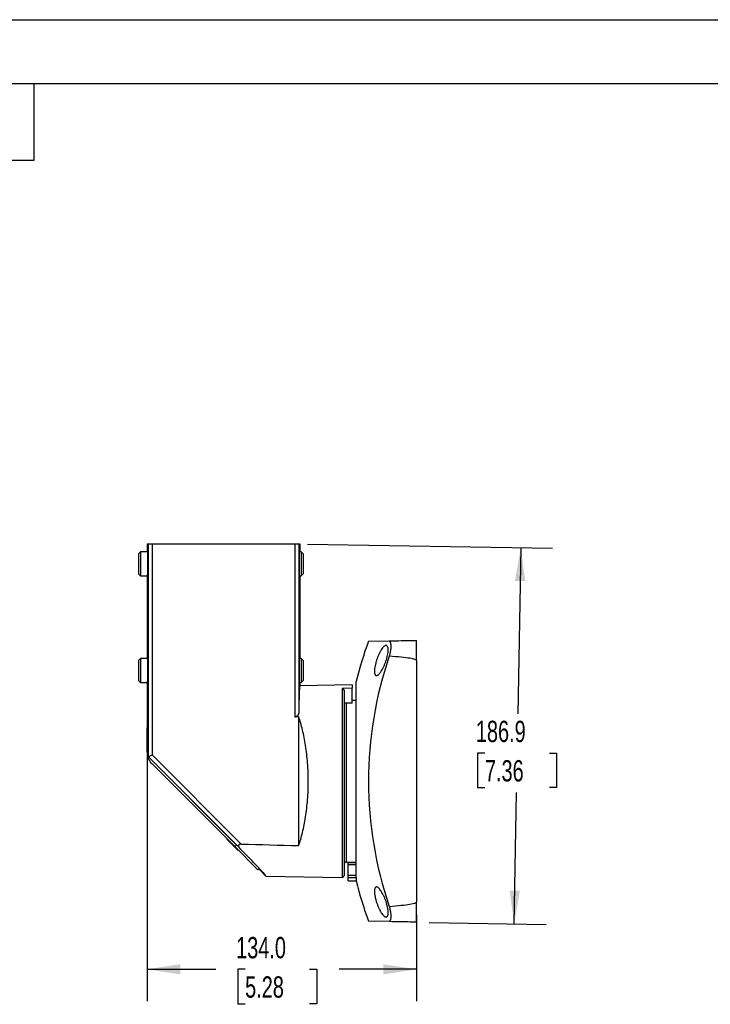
# Model space of a CAD drawing. Header units: millimetres. Extents: x 0 to 1397, y 0 to 1080.
# Tile 4 of 5: x 710 to 1054, y 590 to 1080. Entities that reach past the tile are written whole.
import ezdxf

# ---------------------------------------------------------------- set-up
doc = ezdxf.new("R2010")
doc.units = ezdxf.units.MM
doc.header["$LTSCALE"] = 5
doc.layers.add('DIMENSIONS', color=140, linetype='Continuous', lineweight=25)
doc.layers.add('TEXT', color=140, linetype='Continuous', lineweight=25)
doc.styles.add('SLDTEXTSTYLE0', font='TXT', dxfattribs={"width": 0.7})
doc.dimstyles.new('SLDDIMSTYLE1', dxfattribs={"dimtxt": 10.790039, "dimasz": 16.51, "dimexe": 0, "dimexo": 0.0625, "dimgap": 2.69751, "dimtad": 0, "dimtih": 1, "dimtoh": 1, "dimdec": 1, "dimrnd": 1e-09, "dimzin": 12, "dimdsep": 46, "dimtxsty": 'SLDTEXTSTYLE0', "dimsah": 1, "dimcen": 0.09, "dimadec": 0, "dimazin": 3, "dimtfac": 1, "dimtdec": 1, "dimtofl": 0, "dimtmove": 0, "dimatfit": 3, "dimfxl": 0, "dimfrac": 2, "dimtolj": 1, "dimtzin": 12, "dimarcsym": 0})
doc.dimstyles.new('SLDDIMSTYLE2', dxfattribs={"dimtxt": 10.790039, "dimasz": 16.51, "dimexe": 0, "dimexo": 0.0625, "dimgap": 2.69751, "dimtad": 0, "dimtih": 1, "dimtoh": 1, "dimdec": 1, "dimrnd": 1e-09, "dimzin": 4, "dimdsep": 46, "dimtxsty": 'SLDTEXTSTYLE0', "dimsah": 1, "dimcen": 0.09, "dimadec": 0, "dimazin": 1, "dimtfac": 1, "dimtdec": 1, "dimtofl": 0, "dimtmove": 0, "dimatfit": 3, "dimfxl": 0, "dimfrac": 2, "dimtolj": 1, "dimtzin": 12, "dimarcsym": 0})

# ---------------------------------------------------------------- blocks, each defined once
blk = doc.blocks.new('_D_8')
at = {"layer": 'DIMENSIONS'}
for p, q in [((773.63, 729.62), (773.63, 591.79)), ((907.63, 634.75), (907.63, 591.79)), ((773.63, 607.66), (807.78, 607.66)), ((822.4, 607.66), (818.78, 607.66)), ((818.78, 607.66), (818.78, 590.52)), ((854.47, 607.66), (858.09, 607.66)), ((858.09, 607.66), (858.09, 590.52)), ((907.63, 607.66), (869.09, 607.66)), ((818.78, 590.52), (822.4, 590.52)), ((858.09, 590.52), (854.47, 590.52))]:
    blk.add_line(p, q, dxfattribs=at)
for points in [[(773.63, 607.66), (790.14, 605.12), (790.14, 610.2)], [(907.63, 607.66), (891.12, 610.2), (891.12, 605.12)]]:
    blk.add_solid(points, dxfattribs=at)
at = {"layer": 'DIMENSIONS', "char_height": 10.583, "attachment_point": 1, "style": 'SLDTEXTSTYLE0'}
for s, insert in [('134.0', (817.92, 623.72)), ('5.28', (822.4, 604.16))]:
    blk.add_mtext(s, dxfattribs=dict(at, insert=insert))
blk = doc.blocks.new('_D_9')
at = {"layer": 'DIMENSIONS'}
for p, q in [((853.4, 818.99), (975.28, 816.86)), ((959.41, 817.14), (957.97, 734.66)), ((941.6, 715.1), (937.97, 715.1)), ((937.97, 715.1), (937.97, 697.95)), ((973.66, 715.1), (977.28, 715.1)), ((977.28, 715.1), (977.28, 697.95)), ((937.97, 697.95), (941.6, 697.95)), ((956.15, 630.25), (957.29, 695.53)), ((977.28, 697.95), (973.66, 697.95)), ((913.98, 630.99), (972.02, 629.98))]:
    blk.add_line(p, q, dxfattribs=at)
for points in [[(959.41, 817.14), (956.58, 800.68), (961.66, 800.59)], [(956.15, 630.25), (958.98, 646.72), (953.9, 646.81)]]:
    blk.add_solid(points, dxfattribs=at)
at = {"layer": 'DIMENSIONS', "char_height": 10.583, "attachment_point": 1, "style": 'SLDTEXTSTYLE0'}
for s, insert in [('186.9', (937.11, 731.16)), ('7.36', (941.6, 711.59))]:
    blk.add_mtext(s, dxfattribs=dict(at, insert=insert))

msp = doc.modelspace()

# ---------------------------------------------------------------- linework, layer by layer
at = {"color": 7, "linetype": 'Continuous'}
msp.add_line((0.01, 1079.51), (1397.01, 1079.51), dxfattribs=at)
for p, q in [((773.63, 819.1), (773.63, 815.1)), ((773.63, 819.1), (774.2, 819.1)), ((774.2, 819.1), (774.2, 713.36)), ((774.2, 819.1), (776.2, 819.1)), ((776.2, 819.1), (776.2, 714.18)), ((776.2, 819.1), (847.05, 819.1)), ((847.05, 819.1), (847.05, 733.01)), ((847.05, 819.1), (849.05, 819.1)), ((849.05, 819.1), (849.05, 735.09)), ((849.05, 819.1), (849.63, 819.1)), ((849.63, 819.1), (849.63, 815.1)), ((770.41, 815.1), (769.33, 814.03)), ((769.33, 814.03), (769.33, 804.17)), ((773.93, 815.1), (770.41, 815.1)), ((770.41, 815.1), (770.41, 803.1)), ((850.26, 815.1), (849.32, 815.1)), ((851.33, 814.03), (850.26, 815.1)), ((850.26, 815.1), (850.26, 803.1)), ((851.33, 814.03), (851.33, 804.17)), ((769.33, 804.17), (770.41, 803.1)), ((770.41, 803.1), (773.93, 803.1)), ((773.63, 803.1), (773.63, 762.1)), ((849.32, 803.1), (850.26, 803.1)), ((849.63, 803.1), (849.63, 762.1)), ((850.26, 803.1), (851.33, 804.17)), ((883.73, 770.68), (894.08, 770.86)), ((907.63, 761.1), (907.63, 771.1)), ((770.41, 762.1), (769.33, 761.03)), ((769.33, 761.03), (769.33, 751.17)), ((773.93, 762.1), (770.41, 762.1)), ((770.41, 762.1), (770.41, 750.1)), ((850.26, 762.1), (849.32, 762.1)), ((851.33, 761.03), (850.26, 762.1)), ((850.26, 762.1), (850.26, 750.1)), ((851.33, 761.03), (851.33, 751.17)), ((907.63, 761.1), (907.63, 641.1)), ((769.33, 751.17), (770.41, 750.1)), ((770.41, 750.1), (773.93, 750.1)), ((773.63, 750.1), (773.63, 735.97)), ((849.32, 750.1), (850.26, 750.1)), ((849.63, 750.1), (849.63, 748.51)), ((875.63, 748.96), (849.63, 748.51)), ((850.26, 750.1), (851.33, 751.17)), ((875.63, 748.96), (875.63, 747.33)), ((877.63, 653.31), (877.63, 750.6)), ((875.63, 747.33), (870.61, 747.25)), ((870.61, 747.25), (870.61, 653.33)), ((871.63, 746.28), (871.63, 654.33)), ((875.63, 739.87), (875.63, 747.33)), ((875.63, 739.87), (872.61, 739.92)), ((872.61, 739.92), (872.61, 660.91)), ((877.63, 741.21), (875.63, 741.24)), ((773.63, 735.97), (773.63, 726.35)), ((849.02, 733.06), (849.02, 669.14)), ((773.63, 727.67), (773.53, 727.67)), ((773.53, 727.67), (773.53, 723.67)), ((773.63, 715.53), (773.63, 726.35)), ((774.13, 726.35), (773.63, 726.35)), ((774.13, 724.7), (774.13, 713.33)), ((773.53, 723.67), (773.53, 719.67)), ((773.53, 719.67), (773.63, 719.67)), ((774.2, 713.36), (774.13, 713.33)), ((817.47, 669.99), (774.13, 713.33)), ((819.73, 667.83), (774.2, 713.36)), ((817.25, 668.6), (775.97, 709.88)), ((820.5, 669.88), (776.2, 714.18)), ((813.39, 672.45), (813.31, 672.37)), ((813.31, 672.37), (818.97, 666.72)), ((818.05, 669.41), (817.25, 668.6)), ((828.74, 657.11), (817.25, 668.6)), ((818.97, 666.72), (819.05, 666.8)), ((872.61, 660.91), (877.63, 661)), ((877.63, 660.57), (873.63, 660.57)), ((873.63, 659.82), (873.63, 660.57)), ((828.74, 657.11), (829.19, 657.56)), ((832.76, 653.99), (829.19, 657.56)), ((873.63, 659.82), (877.63, 659.82)), ((873.63, 654.51), (873.63, 659.82)), ((832.76, 653.99), (870.61, 653.33)), ((873.63, 654.51), (877.63, 654.51)), ((873.63, 653.29), (873.63, 654.51)), ((873.63, 653.29), (877.63, 653.29)), ((873.63, 651.6), (873.63, 653.29)), ((873.63, 651.6), (877.63, 651.6)), ((877.63, 653.29), (877.63, 651.6)), ((907.63, 631.1), (907.63, 641.1)), ((894.08, 631.34), (883.73, 631.52))]:
    msp.add_line(p, q)
at = {"flags": 128}
msp.add_lwpolyline([(849.02, 733.06), (847.92, 733.03), (847.05, 733.01)], dxfattribs=at)
for centre, radius, start, end in [((677.1, 807.79), 96.95, 357.2265, 0.7735), ((1076.73, 701.1), 205.17, 160.1747, 166.0397), ((1075.52, 701.1), 191.79, 161.0881, 198.9119), ((677.1, 754.79), 96.95, 357.2265, 0.7735), ((870.64, 746.26), 0.984, 1.0332, 91.9519), ((872.61, 740.91), 0.983, 180.9872, 269.999), ((781.63, 715.53), 8, 180, 225), ((872.63, 659.91), 1, 91, 180), ((870.63, 654.33), 1, 269, 0), ((1076.73, 701.1), 205.17, 193.9614, 199.8253)]:
    msp.add_arc(centre, radius, start, end)
for points, knots in [([(774.04, 809.1), (774.04, 809.6), (774.04, 810.17), (774.03, 811.09), (774.03, 811.41), (774.03, 812.05), (774.02, 812.38), (774.01, 813.02), (774.01, 813.33), (774, 813.91), (773.99, 814.17), (773.98, 814.62), (773.97, 814.79), (773.95, 815.04), (773.94, 815.1), (773.93, 815.1)], [0, 0, 0, 0, 0.25, 0.25, 0.375, 0.375, 0.5, 0.5, 0.625, 0.625, 0.75, 0.75, 0.875, 0.875, 1, 1, 1, 1]), ([(849.32, 815.1), (849.31, 815.1), (849.31, 815.04), (849.29, 814.79), (849.28, 814.62), (849.27, 814.17), (849.26, 813.91), (849.25, 813.33), (849.24, 813.02), (849.23, 812.38), (849.23, 812.05), (849.23, 811.41), (849.22, 811.09), (849.22, 810.17), (849.22, 809.6), (849.22, 808.6), (849.22, 808.04), (849.22, 807.11), (849.23, 806.79), (849.23, 806.15), (849.23, 805.82), (849.24, 805.18), (849.25, 804.87), (849.26, 804.29), (849.27, 804.03), (849.28, 803.59), (849.29, 803.41), (849.31, 803.16), (849.31, 803.1), (849.32, 803.1)], [0, 0, 0, 0, 0.0625, 0.0625, 0.125, 0.125, 0.1875, 0.1875, 0.25, 0.25, 0.3125, 0.3125, 0.375, 0.375, 0.5, 0.5, 0.625, 0.625, 0.6875, 0.6875, 0.75, 0.75, 0.8125, 0.8125, 0.875, 0.875, 0.9375, 0.9375, 1, 1, 1, 1]), ([(890.7, 756.83), (890.49, 756.44), (890.28, 756.09), (889.96, 755.59), (889.85, 755.43), (889.63, 755.14), (889.53, 755), (889.22, 754.61), (889.01, 754.38), (888.71, 754.1), (888.61, 754.02), (888.42, 753.87), (888.33, 753.81), (888.15, 753.71), (888.06, 753.67), (887.89, 753.62), (887.8, 753.6), (887.57, 753.59), (887.42, 753.64), (887.23, 753.77), (887.17, 753.83), (887.07, 753.98), (887.02, 754.06), (886.93, 754.25), (886.89, 754.36), (886.82, 754.6), (886.79, 754.73), (886.73, 755.16), (886.71, 755.49), (886.71, 756.04), (886.72, 756.24), (886.74, 756.64), (886.76, 756.85), (886.84, 757.5), (886.91, 757.95), (887.1, 758.91), (887.21, 759.39), (887.4, 760.13), (887.47, 760.37), (887.62, 760.87), (887.7, 761.11), (887.94, 761.85), (888.11, 762.33), (888.38, 763.03), (888.48, 763.26), (888.67, 763.71), (888.77, 763.93), (889.07, 764.59), (889.28, 765), (889.59, 765.57), (889.69, 765.76), (889.91, 766.12), (890.01, 766.29), (890.34, 766.79), (890.55, 767.08), (890.97, 767.6), (891.18, 767.83), (891.58, 768.2), (891.77, 768.34), (892.05, 768.49), (892.14, 768.53), (892.32, 768.58), (892.4, 768.6), (892.56, 768.6), (892.64, 768.6), (892.78, 768.55), (892.85, 768.52), (893.05, 768.38), (893.16, 768.24), (893.35, 767.86), (893.42, 767.62), (893.51, 767.05), (893.53, 766.72), (893.53, 766.17), (893.52, 765.97), (893.49, 765.56), (893.47, 765.35), (893.4, 764.7), (893.32, 764.25), (893.13, 763.3), (893.01, 762.81), (892.75, 761.83), (892.6, 761.34), (892.35, 760.61), (892.27, 760.37), (892.09, 759.88), (892, 759.65), (891.72, 758.95), (891.52, 758.5), (891.22, 757.85), (891.12, 757.63), (890.91, 757.22), (890.8, 757.02), (890.7, 756.83)], [0, 0, 0, 0, 0.03125, 0.03125, 0.046875, 0.046875, 0.0625, 0.0625, 0.09375, 0.09375, 0.109375, 0.109375, 0.125, 0.125, 0.140625, 0.140625, 0.15625, 0.15625, 0.1875, 0.1875, 0.203125, 0.203125, 0.21875, 0.21875, 0.234375, 0.234375, 0.25, 0.25, 0.28125, 0.28125, 0.296875, 0.296875, 0.3125, 0.3125, 0.34375, 0.34375, 0.375, 0.375, 0.390625, 0.390625, 0.40625, 0.40625, 0.4375, 0.4375, 0.453125, 0.453125, 0.46875, 0.46875, 0.5, 0.5, 0.515625, 0.515625, 0.53125, 0.53125, 0.5625, 0.5625, 0.59375, 0.59375, 0.625, 0.625, 0.640625, 0.640625, 0.65625, 0.65625, 0.671875, 0.671875, 0.6875, 0.6875, 0.71875, 0.71875, 0.75, 0.75, 0.78125, 0.78125, 0.796875, 0.796875, 0.8125, 0.8125, 0.84375, 0.84375, 0.875, 0.875, 0.90625, 0.90625, 0.921875, 0.921875, 0.9375, 0.9375, 0.96875, 0.96875, 0.984375, 0.984375, 1, 1, 1, 1]), ([(894.08, 770.86), (898.57, 770.94), (901.97, 771), (906.5, 771.08), (907.63, 771.1), (907.63, 771.1)], [0, 0, 0, 0, 0.5, 0.5, 1, 1, 1, 1]), ([(894.08, 770.86), (894.11, 770.84), (894.16, 770.79), (894.23, 770.71), (894.3, 770.62), (894.37, 770.52), (894.43, 770.41), (894.48, 770.29), (894.53, 770.16), (894.58, 770.03), (894.67, 769.71), (894.78, 769.14), (894.83, 768.2), (894.78, 767.12), (894.67, 766.16), (894.55, 765.4), (894.45, 764.89), (894.34, 764.36), (894.22, 763.82), (894.13, 763.45), (894.08, 763.26)], [0, 0, 0, 0, 0.028613, 0.057002, 0.085172, 0.113127, 0.140871, 0.168409, 0.195746, 0.222885, 0.249832, 0.375294, 0.499302, 0.623475, 0.749113, 0.797954, 0.847436, 0.897587, 0.948434, 1, 1, 1, 1]), ([(907.63, 761.1), (907.63, 761.46), (906.5, 761.83), (901.97, 762.55), (898.57, 762.91), (894.08, 763.26)], [0, 0, 0, 0, 0.5, 0.5, 1, 1, 1, 1]), ([(774.04, 756.1), (774.04, 756.6), (774.04, 757.17), (774.03, 758.09), (774.03, 758.41), (774.03, 759.05), (774.02, 759.38), (774.01, 760.02), (774.01, 760.33), (774, 760.91), (773.99, 761.17), (773.98, 761.62), (773.97, 761.79), (773.95, 762.04), (773.94, 762.1), (773.93, 762.1)], [0, 0, 0, 0, 0.25, 0.25, 0.375, 0.375, 0.5, 0.5, 0.625, 0.625, 0.75, 0.75, 0.875, 0.875, 1, 1, 1, 1]), ([(849.32, 762.1), (849.31, 762.1), (849.31, 762.04), (849.29, 761.79), (849.28, 761.62), (849.27, 761.17), (849.26, 760.91), (849.25, 760.33), (849.24, 760.02), (849.23, 759.38), (849.23, 759.05), (849.23, 758.41), (849.22, 758.09), (849.22, 757.17), (849.22, 756.6), (849.22, 755.6), (849.22, 755.04), (849.22, 754.11), (849.23, 753.79), (849.23, 753.15), (849.23, 752.82), (849.24, 752.18), (849.25, 751.87), (849.26, 751.29), (849.27, 751.03), (849.28, 750.59), (849.29, 750.41), (849.31, 750.16), (849.31, 750.1), (849.32, 750.1)], [0, 0, 0, 0, 0.0625, 0.0625, 0.125, 0.125, 0.1875, 0.1875, 0.25, 0.25, 0.3125, 0.3125, 0.375, 0.375, 0.5, 0.5, 0.625, 0.625, 0.6875, 0.6875, 0.75, 0.75, 0.8125, 0.8125, 0.875, 0.875, 0.9375, 0.9375, 1, 1, 1, 1]), ([(849.63, 748.51), (849.58, 748.51), (849.52, 748.22), (849.42, 747.06), (849.37, 746.18), (849.27, 743.86), (849.22, 742.42), (849.13, 739.07), (849.09, 737.16), (849.05, 735.09)], [0, 0, 0, 0, 0.25, 0.25, 0.5, 0.5, 0.75, 0.75, 1, 1, 1, 1]), ([(773.63, 735.97), (773.67, 735.97), (773.71, 735.79), (773.8, 735.03), (773.84, 734.46), (773.92, 732.96), (773.96, 732.02), (774.04, 729.82), (774.08, 728.55), (774.11, 727.15)], [0, 0, 0, 0, 0.25, 0.25, 0.5, 0.5, 0.75, 0.75, 1, 1, 1, 1]), ([(849.05, 735.09), (849.05, 735.04), (849.05, 734.96), (849.03, 734.82), (849, 734.69), (848.97, 734.56), (848.9, 734.36), (848.78, 734.1), (848.57, 733.78), (848.3, 733.49), (848, 733.28), (847.73, 733.15), (847.51, 733.07), (847.28, 733.02), (847.13, 733.01), (847.05, 733.01)], [0, 0, 0, 0, 0.050048, 0.099836, 0.149482, 0.199103, 0.248819, 0.376052, 0.498462, 0.628259, 0.748504, 0.815144, 0.878249, 0.939317, 1, 1, 1, 1]), ([(849.02, 669.14), (849.71, 671.1), (850.36, 673.28), (851.53, 678.04), (852.05, 680.62), (852.91, 686.1), (853.24, 689), (853.69, 694.96), (853.81, 698.03), (853.81, 704.17), (853.69, 707.24), (853.24, 713.21), (852.91, 716.1), (852.05, 721.58), (851.53, 724.16), (850.36, 728.92), (849.71, 731.1), (849.02, 733.06)], [0, 0, 0, 0, 0.125, 0.125, 0.25, 0.25, 0.375, 0.375, 0.5, 0.5, 0.625, 0.625, 0.75, 0.75, 0.875, 0.875, 1, 1, 1, 1]), ([(774.2, 713.36), (774.21, 713.36), (774.26, 713.38), (774.45, 713.46), (774.61, 713.52), (775, 713.68), (775.23, 713.78), (775.72, 713.98), (775.97, 714.09), (776.2, 714.18)], [0, 0, 0, 0, 0.25, 0.25, 0.5, 0.5, 0.75, 0.75, 1, 1, 1, 1]), ([(820.5, 669.88), (820.45, 669.88), (820.35, 669.89), (820.19, 669.88), (820.05, 669.87), (819.91, 669.84), (819.78, 669.82), (819.67, 669.78), (819.52, 669.72), (819.36, 669.63), (819.21, 669.48), (819.12, 669.32), (819.07, 669.09), (819.1, 668.79), (819.24, 668.45), (819.46, 668.13), (819.64, 667.93), (819.73, 667.83)], [0, 0, 0, 0, 0.041399, 0.080602, 0.117786, 0.153161, 0.18697, 0.21949, 0.251033, 0.314493, 0.376575, 0.43722, 0.501866, 0.617687, 0.751816, 0.87078, 1, 1, 1, 1]), ([(832.76, 653.99), (832.83, 653.99), (832.62, 654.28), (831.57, 655.48), (830.73, 656.38), (828.47, 658.79), (827.05, 660.28), (823.72, 663.74), (821.81, 665.7), (819.73, 667.83)], [0, 0, 0, 0, 0.25, 0.25, 0.5, 0.5, 0.75, 0.75, 1, 1, 1, 1]), ([(893.53, 635.8), (893.53, 635.61), (893.52, 635.44), (893.5, 635.11), (893.48, 634.96), (893.43, 634.68), (893.4, 634.56), (893.33, 634.32), (893.29, 634.22), (893.15, 633.94), (893.03, 633.8), (892.84, 633.67), (892.77, 633.64), (892.62, 633.6), (892.54, 633.6), (892.29, 633.61), (892.12, 633.67), (891.84, 633.83), (891.75, 633.89), (891.55, 634.04), (891.45, 634.12), (891.15, 634.4), (890.94, 634.63), (890.52, 635.15), (890.31, 635.46), (889.88, 636.12), (889.67, 636.48), (889.25, 637.25), (889.04, 637.67), (888.64, 638.54), (888.45, 638.99), (888.18, 639.7), (888.09, 639.94), (887.92, 640.43), (887.83, 640.67), (887.67, 641.16), (887.6, 641.4), (887.45, 641.9), (887.38, 642.15), (887.19, 642.89), (887.08, 643.37), (886.94, 644.08), (886.9, 644.32), (886.83, 644.77), (886.8, 644.99), (886.76, 645.42), (886.74, 645.63), (886.71, 646.03), (886.71, 646.22), (886.71, 646.77), (886.73, 647.09), (886.8, 647.51), (886.83, 647.64), (886.9, 647.88), (886.94, 647.99), (887.08, 648.26), (887.19, 648.4), (887.38, 648.53), (887.45, 648.56), (887.59, 648.6), (887.67, 648.6), (887.9, 648.59), (888.08, 648.53), (888.44, 648.32), (888.64, 648.17), (889.03, 647.8), (889.24, 647.57), (889.66, 647.04), (889.87, 646.74), (890.29, 646.09), (890.51, 645.73), (890.93, 644.94), (891.14, 644.53), (891.55, 643.65), (891.74, 643.2), (892.02, 642.49), (892.11, 642.26), (892.29, 641.77), (892.37, 641.53), (892.62, 640.79), (892.77, 640.3), (892.97, 639.56), (893.03, 639.31), (893.14, 638.83), (893.19, 638.59), (893.29, 638.12), (893.33, 637.89), (893.4, 637.43), (893.43, 637.21), (893.5, 636.56), (893.53, 636.16), (893.53, 635.8)], [0, 0, 0, 0, 0.015625, 0.015625, 0.03125, 0.03125, 0.046875, 0.046875, 0.0625, 0.0625, 0.09375, 0.09375, 0.109375, 0.109375, 0.125, 0.125, 0.15625, 0.15625, 0.171875, 0.171875, 0.1875, 0.1875, 0.21875, 0.21875, 0.25, 0.25, 0.28125, 0.28125, 0.3125, 0.3125, 0.34375, 0.34375, 0.359375, 0.359375, 0.375, 0.375, 0.390625, 0.390625, 0.40625, 0.40625, 0.4375, 0.4375, 0.453125, 0.453125, 0.46875, 0.46875, 0.484375, 0.484375, 0.5, 0.5, 0.53125, 0.53125, 0.546875, 0.546875, 0.5625, 0.5625, 0.59375, 0.59375, 0.609375, 0.609375, 0.625, 0.625, 0.65625, 0.65625, 0.6875, 0.6875, 0.71875, 0.71875, 0.75, 0.75, 0.78125, 0.78125, 0.8125, 0.8125, 0.84375, 0.84375, 0.859375, 0.859375, 0.875, 0.875, 0.90625, 0.90625, 0.921875, 0.921875, 0.9375, 0.9375, 0.953125, 0.953125, 0.96875, 0.96875, 1, 1, 1, 1]), ([(894.08, 638.94), (898.57, 639.29), (901.97, 639.65), (906.5, 640.37), (907.63, 640.74), (907.63, 641.1)], [0, 0, 0, 0, 0.5, 0.5, 1, 1, 1, 1]), ([(894.08, 638.94), (894.11, 638.84), (894.16, 638.63), (894.23, 638.32), (894.3, 638.02), (894.37, 637.72), (894.43, 637.43), (894.48, 637.14), (894.53, 636.86), (894.58, 636.59), (894.67, 635.98), (894.78, 635.09), (894.83, 634.01), (894.78, 633.07), (894.67, 632.45), (894.55, 632.07), (894.45, 631.84), (894.34, 631.64), (894.22, 631.47), (894.13, 631.38), (894.08, 631.34)], [0, 0, 0, 0, 0.028613, 0.057002, 0.085172, 0.113127, 0.140871, 0.168409, 0.195746, 0.222885, 0.249832, 0.375294, 0.499302, 0.623475, 0.749113, 0.797954, 0.847436, 0.897587, 0.948434, 1, 1, 1, 1]), ([(907.63, 631.1), (907.63, 631.1), (906.5, 631.12), (901.97, 631.2), (898.57, 631.26), (894.08, 631.34)], [0, 0, 0, 0, 0.5, 0.5, 1, 1, 1, 1])]:
    msp.add_open_spline(points, degree=3, knots=knots)
for points in [[(820.5, 669.88), (830.01, 669.63), (839.51, 669.39), (849.02, 669.14)], [(877.63, 653.31), (877.63, 653.3), (877.63, 653.29), (877.63, 653.29)]]:
    msp.add_open_spline(points, degree=3)
at = {"layer": 'TEXT'}
for p, q in [((31.75, 1047.75), (1365.25, 1047.75)), ((717.55, 1009.65), (717.55, 1047.75)), ((679.45, 1009.65), (717.55, 1009.65))]:
    msp.add_line(p, q, dxfattribs=at)

# ---------------------------------------------------------------- dimensions: what is measured, and where the dimension line sits
at = {"layer": 'DIMENSIONS'}
for base, p1, p2, angle, dimstyle, picture, middle in [((959.41, 817.14), (907.63, 631.1), (847.05, 819.1), 89, 'SLDDIMSTYLE1', '_D_9', (957.63, 715.1)), ((907.63, 607.66), (773.63, 735.97), (907.63, 641.1), 0, 'SLDDIMSTYLE2', '_D_8', (838.44, 607.66))]:
    dim = msp.add_linear_dim(base=base, p1=p1, p2=p2, angle=angle, dimstyle=dimstyle, dxfattribs=at)
    dim.commit()
    dim.dimension.update_dxf_attribs({"geometry": picture, "text_midpoint": middle, "dimtype": 160})

doc.saveas('drawing.dxf')
